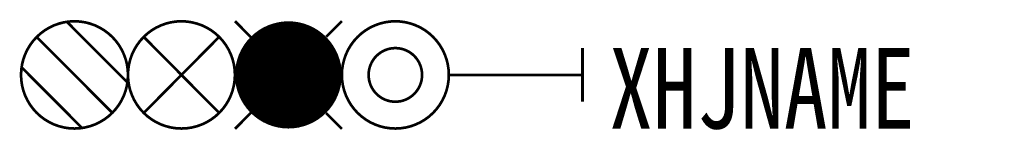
# Model space of a CAD drawing. Header units: inches. Extents: x -21.1 to 15.8, y 3.9 to 8.1.
import ezdxf

# ---------------------------------------------------------------- set-up
doc = ezdxf.new("R2010")
doc.units = ezdxf.units.IN
doc.header["$MEASUREMENT"] = 0
doc.styles.add('HZ', font='SimSun.ttf', dxfattribs={"width": 0.8})

msp = doc.modelspace()

# ---------------------------------------------------------------- linework, layer by layer
at = {"color": 2, "const_width": 0.1}
msp.add_lwpolyline([(-21, 6, 1), (-17, 6, 1)], format="xyb", close=True, dxfattribs=at)
for points in [[(-19.283, 7.98), (-17.02, 5.717)], [(-20.414, 7.414), (-17.586, 4.586)], [(-20.98, 6.283), (-18.717, 4.02)]]:
    msp.add_lwpolyline(points, dxfattribs=at)
at = {"color": 3, "const_width": 0.1}
msp.add_lwpolyline([(-17, 6, 1), (-13, 6, 1)], format="xyb", close=True, dxfattribs=at)
at = {"color": 1, "const_width": 0.1}
for points in [[(-13, 8.007), (-12.416, 7.42)], [(-9, 8.007), (-9.584, 7.42)], [(-12.409, 4.58), (-13, 3.986)], [(-9.591, 4.58), (-9, 3.986)]]:
    msp.add_lwpolyline(points, dxfattribs=at)
at = {"color": 1, "const_width": 2}
msp.add_lwpolyline([(-12, 6, 1), (-10, 6, 1)], format="xyb", close=True, dxfattribs=at)
at = {"const_width": 0.1}
for points in [[(-9, 6, 1), (-5, 6, 1)], [(-8, 6, 1), (-6, 6, 1)]]:
    msp.add_lwpolyline(points, format="xyb", close=True, dxfattribs=at)
at = {"color": 3, "const_width": 0.1}
for points in [[(-16.414, 7.421), (-13.59, 4.582)], [(-13.586, 7.421), (-16.41, 4.582)]]:
    msp.add_lwpolyline(points, dxfattribs=at)
at = {"const_width": 0.1}
for points in [[(0, 7), (0, 5)], [(0, 6), (-5, 6)]]:
    msp.add_lwpolyline(points, dxfattribs=at)

# ---------------------------------------------------------------- texts
at = {"style": 'HZ', "width": 0.8}
msp.add_attdef('XHJNAME', (1, 4), 'S2', height=3, dxfattribs=at)

doc.saveas('drawing.dxf')
